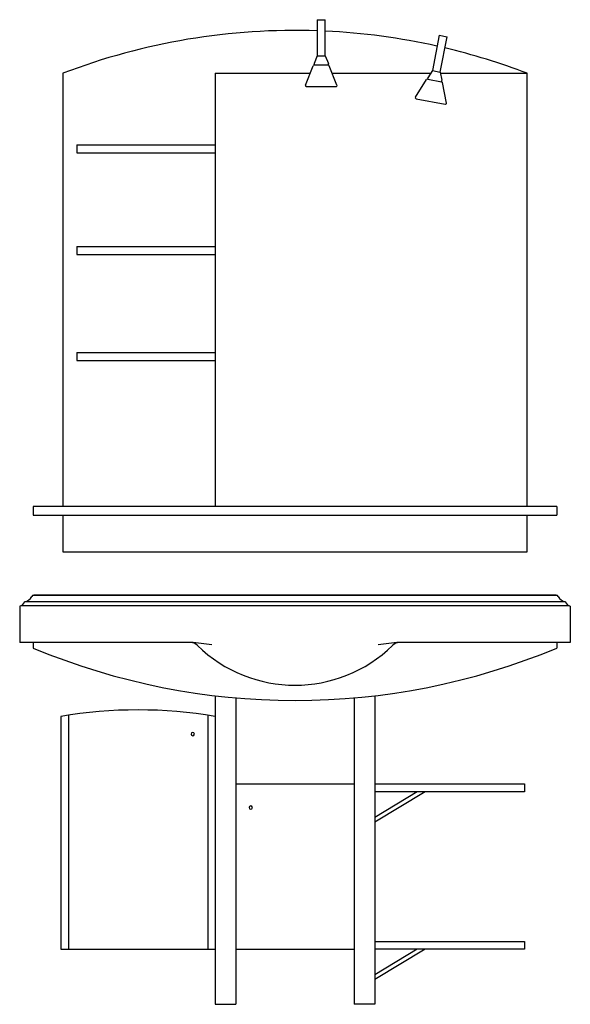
# Model space of a CAD drawing. Header units: millimetres. Extents: x -0.56 to 0.54, y 0 to 1.97.
import ezdxf

# ---------------------------------------------------------------- set-up
doc = ezdxf.new("R2010")
doc.units = ezdxf.units.MM
doc.layers.add('BLOCKS', color=3, linetype='Continuous')

msp = doc.modelspace()

# ---------------------------------------------------------------- linework, layer by layer
at = {"layer": 'BLOCKS'}
for p, q in [((0.0341, 1.9735), (0.0504, 1.9735)), ((0.0341, 1.9735), (0.0341, 1.9013)), ((0.0504, 1.9013), (0.0504, 1.9735)), ((0.2781, 1.9424), (0.2648, 1.8715)), ((0.2781, 1.9424), (0.2941, 1.9394)), ((0.2807, 1.8685), (0.2941, 1.9394)), ((0.0341, 1.9013), (0.0278, 1.8857)), ((0.0341, 1.9013), (0.0504, 1.9013)), ((0.0504, 1.9013), (0.0566, 1.8857)), ((0.0108, 1.8426), (0.0261, 1.8813)), ((0.0281, 1.8827), (0.0564, 1.8827)), ((0.0737, 1.8426), (0.0584, 1.8813)), ((-0.4753, 1.8661), (-0.4753, 0.9977)), ((-0.17, 1.8661), (0.0201, 1.8661)), ((-0.17, 1.8661), (-0.17, 0.9977)), ((0.0644, 1.8661), (0.2613, 1.8661)), ((0.2648, 1.8715), (0.2557, 1.8573)), ((0.2648, 1.8715), (0.2807, 1.8685)), ((0.2807, 1.8685), (0.284, 1.852)), ((0.2812, 1.8661), (0.4547, 1.8661)), ((0.4547, 0.9977), (0.4547, 1.8661)), ((0.0128, 1.8397), (0.0717, 1.8397)), ((0.231, 1.8181), (0.2532, 1.8533)), ((0.2554, 1.8543), (0.2832, 1.8491)), ((0.2928, 1.8065), (0.2849, 1.8474)), ((0.2324, 1.8148), (0.2903, 1.8039)), ((-0.4471, 1.7225), (-0.4471, 1.7068)), ((-0.4471, 1.7225), (-0.17, 1.7225)), ((-0.4471, 1.7068), (-0.17, 1.7068)), ((-0.4471, 1.5187), (-0.4471, 1.503)), ((-0.4471, 1.5187), (-0.17, 1.5187)), ((-0.4471, 1.503), (-0.17, 1.503)), ((-0.4471, 1.3063), (-0.4471, 1.2906)), ((-0.4471, 1.3063), (-0.17, 1.3063)), ((-0.4471, 1.2906), (-0.17, 1.2906)), ((-0.5348, 0.9977), (-0.5348, 0.9807)), ((0.5142, 0.9977), (-0.5348, 0.9977)), ((0.5142, 0.9977), (0.5142, 0.9807)), ((-0.5348, 0.9807), (0.5142, 0.9807)), ((-0.4753, 0.9807), (-0.4753, 0.907)), ((0.4547, 0.907), (0.4547, 0.9807)), ((-0.4753, 0.907), (0.4547, 0.907)), ((-0.5347, 0.8198), (0.5141, 0.8198)), ((0.5126, 0.8198), (-0.5332, 0.8198)), ((-0.5616, 0.7981), (-0.5616, 0.7252)), ((0.5397, 0.7984), (-0.5603, 0.7984)), ((0.531, 0.807), (-0.5516, 0.807)), ((0.541, 0.7981), (0.541, 0.7252)), ((-0.2197, 0.7252), (-0.5616, 0.7252)), ((-0.5347, 0.7252), (-0.5347, 0.7141)), ((0.541, 0.7252), (0.1991, 0.7252)), ((0.5141, 0.7252), (0.5141, 0.7141)), ((-0.17, 0.6184), (-0.17, 0)), ((-0.1288, 0.6141), (-0.1288, 0)), ((0.1082, 0.6141), (0.1082, 0)), ((0.1494, 0.6184), (0.1494, 0)), ((-0.4794, 0.5768), (-0.4794, 0.1102)), ((-0.4642, 0.5793), (-0.4642, 0.1102)), ((-0.1852, 0.5793), (-0.1852, 0.1102)), ((-0.1288, 0.4417), (0.1082, 0.4417)), ((0.1494, 0.4417), (0.4494, 0.4417)), ((0.4494, 0.4417), (0.4494, 0.4259)), ((0.2502, 0.4259), (0.1494, 0.3652)), ((0.2345, 0.4259), (0.1494, 0.3746)), ((0.4494, 0.4259), (0.1494, 0.4259)), ((0.1494, 0.126), (0.4494, 0.126)), ((0.4494, 0.126), (0.4494, 0.1102)), ((-0.4794, 0.1102), (-0.17, 0.1102)), ((-0.1288, 0.1102), (0.1082, 0.1102)), ((0.2345, 0.1102), (0.1494, 0.0589)), ((0.2502, 0.1102), (0.1494, 0.0495)), ((0.4494, 0.1102), (0.1494, 0.1102)), ((-0.17, 0), (-0.1288, 0)), ((0.1494, 0), (0.1082, 0))]:
    msp.add_line(p, q, dxfattribs=at)
for centre, radius, start, end in [((-0.0103, 0.6511), 1.3009, 88.0431, 110.9432), ((-0.0103, 0.6511), 1.3009, 77.3755, 87.3266), ((-0.0103, 0.6511), 1.3009, 69.0568, 76.659), ((0.0281, 1.8805), 0.00216, 90, 158.3898), ((0.0299, 1.8849), 0.00216, 158.1309, 270), ((0.0546, 1.8849), 0.00216, 270, 21.8691), ((0.0564, 1.8805), 0.00216, 21.6102, 90), ((0.2575, 1.8561), 0.00216, 147.4633, 259.3324), ((0.0128, 1.8418), 0.00216, 158.3898, 270), ((0.0717, 1.8418), 0.00216, 270, 21.6102), ((0.255, 1.8522), 0.00216, 79.3324, 147.7223), ((0.2819, 1.8515), 0.00216, 259.3324, 11.2016), ((0.2828, 1.847), 0.00216, 10.9426, 79.3324), ((0.2328, 1.817), 0.00216, 147.7223, 259.3324), ((0.2907, 1.8061), 0.00216, 259.3324, 10.9426), ((-0.5556, 0.8272), 0.0206, 281.0731, 330.9093), ((-0.5332, 0.8148), 0.005, 90, 150.9093), ((0.5126, 0.8148), 0.005, 29.0907, 90), ((0.5349, 0.8272), 0.0206, 209.0907, 258.9269), ((-0.5637, 0.8105), 0.0126, 279.4637, 343.8192), ((0.5431, 0.8105), 0.0126, 196.1808, 260.5363), ((-0.0103, 1.9693), 1.3603, 247.3256, 292.6744), ((-0.2197, 0.7052), 0.02, 45.5339, 90), ((-0.234, 0.4138), 0.3117, 79.4818, 87.3707), ((-0.0103, 0.9185), 0.2789, 225.5339, 314.4661), ((0.2134, 0.4138), 0.3117, 92.6293, 100.5182), ((0.1991, 0.7052), 0.02, 90, 134.4661), ((-0.3247, -0.317), 0.9071, 80.1824, 99.8176), ((-0.2151, 0.5415), 0.00328, 0, 180), ((-0.2151, 0.5415), 0.00328, 180, 0), ((-0.0989, 0.3943), 0.00328, 0, 180), ((-0.0989, 0.3943), 0.00328, 180, 0)]:
    msp.add_arc(centre, radius, start, end, dxfattribs=at)

doc.saveas('drawing.dxf')
